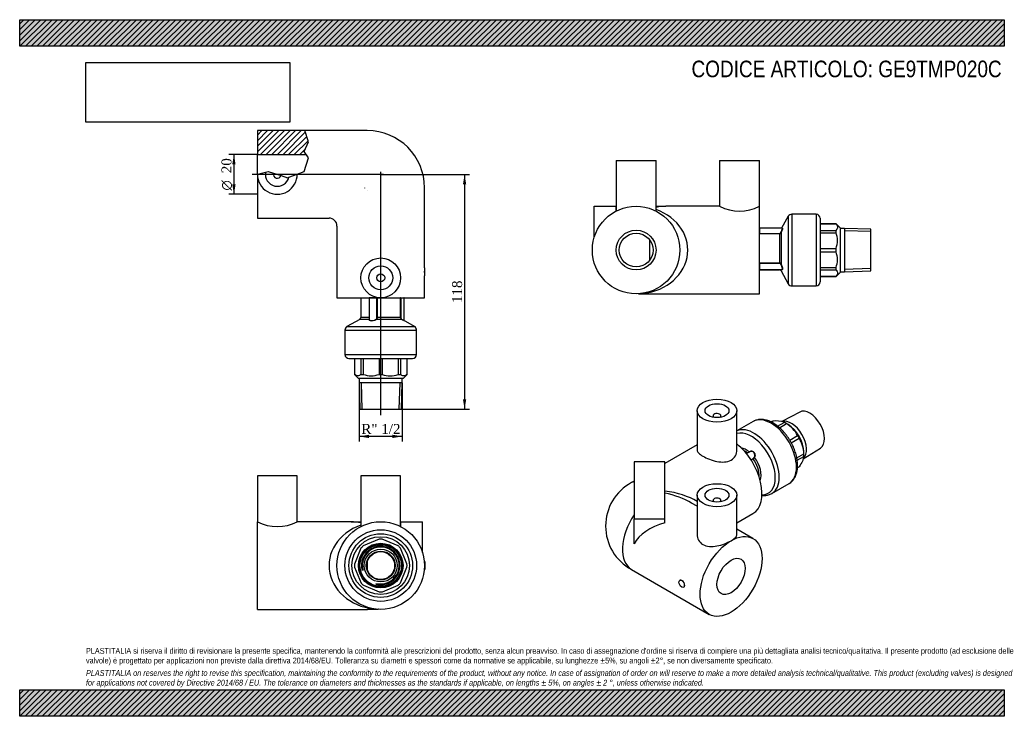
# Model space of a CAD drawing. Header units: millimetres. Extents: x 0 to 495, y 0 to 350.
import ezdxf
from ezdxf.enums import TextEntityAlignment as Align
from ezdxf.lldxf.tags import DXFTag

# ---------------------------------------------------------------- set-up
doc = ezdxf.new("R2010")
doc.units = ezdxf.units.MM
doc.header["$LTSCALE"] = 1.666667
for name, color, linetype in [('Default', 7, 'Continuous'), ('DV4_Default', 7, 'Continuous'), ('GE9P020C_', 7, 'Continuous'), ('IOM020C', 7, 'Continuous'), ('PARTE_PE_020', 7, 'Continuous')]:
    doc.layers.add(name, color=color, linetype=linetype)
doc.styles.add('SEACAD_Solid_Edge_ANSI1_Symbols', font='semeca1.ttf')
doc.styles.add('SEACAD_Times_New_Roman', font='times.ttf')
tags = doc.linetypes.add('CENTER2', pattern=[28.575, 19.05, -3.175, 3.175, -3.175]).pattern_tags.tags
tags[10:11] = [DXFTag(74, 4), DXFTag(75, 0), DXFTag(340, '0'), DXFTag(46, 0.0), DXFTag(50, 0.0), DXFTag(44, 0.0), DXFTag(45, 0.0)]
tags[8:9] = [DXFTag(74, 4), DXFTag(75, 0), DXFTag(340, '0'), DXFTag(46, 0.0), DXFTag(50, 0.0), DXFTag(44, 0.0), DXFTag(45, 0.0)]
tags[6:7] = [DXFTag(74, 4), DXFTag(75, 0), DXFTag(340, '0'), DXFTag(46, 0.0), DXFTag(50, 0.0), DXFTag(44, 0.0), DXFTag(45, 0.0)]
tags[4:5] = [DXFTag(74, 4), DXFTag(75, 0), DXFTag(340, '0'), DXFTag(46, 0.0), DXFTag(50, 0.0), DXFTag(44, 0.0), DXFTag(45, 0.0)]
doc.dimstyles.new('ANSImm', dxfattribs={"dimtxt": 5, "dimasz": 5, "dimexe": 2.5, "dimexo": 0, "dimgap": 1.25, "dimtad": 1, "dimdsep": 46, "dimtxsty": 'SEACAD_Times_New_Roman', "dimblk1": '_SE_FILLED', "dimblk2": '_SE_FILLED', "dimsah": 1, "dimcen": 2.5, "dimazin": 0, "dimtfac": 0.85, "dimtdec": 3, "dimtofl": 0, "dimtmove": 0, "dimatfit": 3, "dimfxl": 1, "dimarcsym": 0})
picture_1 = doc.add_image_def('image1.jpg', size_in_pixel=(4302, 1260))

# ---------------------------------------------------------------- blocks, each defined once
blk = doc.blocks.new('SE')
at = {"layer": 'GE9P020C_', "color": 7, "linetype": 'Continuous'}
for p, q in [((139.51, 120.74), (119.51, 120.74)), ((119.51, 120.74), (119.51, 97.74)), ((139.51, 97.74), (139.51, 120.74)), ((191.51, 120.74), (171.51, 120.74)), ((171.51, 120.74), (171.51, 95.35)), ((191.51, 95.35), (191.51, 120.74)), ((119.51, 53.74), (119.51, 97.74)), ((166.6, 97.74), (139.5, 97.74)), ((166.6, 97.74), (171.51, 97.74)), ((191.51, 97.74), (191.56, 97.74)), ((191.56, 95.32), (191.56, 97.74)), ((191.56, 97.74), (202.52, 97.74)), ((202.52, 82.29), (202.52, 97.74)), ((174.76, 77.6), (174.76, 73.89)), ((203.61, 77.74), (203.42, 77.74)), ((203.61, 77.74), (203.61, 73.74)), ((203.42, 73.74), (203.61, 73.74)), ((119.51, 53.74), (174.76, 53.74)), ((174.76, 53.74), (174.82, 53.74))]:
    blk.add_line(p, q, dxfattribs=at)
blk.add_circle((181.51, 75.74), 22, dxfattribs=at)
for centre, radius, start, end in [((129.51, 117.37), 22.03, 243.0043, 296.9956), ((166.6, 75.74), 22, 77.0928, 90), ((175.87, 373.41), 319.66, 269.8009, 270.7777), ((180.31, 50.48), 3.29, 88.2574, 91.7426)]:
    blk.add_arc(centre, radius, start, end, dxfattribs=at)
blk.add_ellipse((181.51, 75.74), major_axis=(26, 0), ratio=0.846154, start_param=1.965587, end_param=4.662365, dxfattribs=at)
at = {"layer": 'IOM020C', "color": 7, "linetype": 'Continuous'}
for p, q in [((171.58, 84.47), (168.31, 76.5)), ((180.66, 88.94), (172.72, 85.61)), ((190.24, 85.68), (182.27, 88.94)), ((194.7, 76.6), (191.38, 84.54)), ((168.32, 74.89), (171.64, 66.95)), ((191.44, 67.02), (194.71, 74.98)), ((172.79, 65.81), (180.75, 62.55)), ((182.37, 62.55), (190.31, 65.87))]:
    blk.add_line(p, q, dxfattribs=at)
for radius in [14.5, 11.22, 10.85, 10.44, 8.25, 7.25]:
    blk.add_circle((181.51, 75.74), radius, dxfattribs=at)
for radius, start, end in [(13.22, 131.7026, 138.7091), (9.69, 255, 195), (9.28, 255, 195), (13.22, 86.7026, 93.7091), (13.22, 41.7026, 48.7091), (13.22, 176.7026, 183.7091), (13.22, 356.7026, 3.7091), (13.22, 221.7026, 228.7091), (13.22, 311.7026, 318.7091), (13.22, 266.7026, 273.7091)]:
    blk.add_arc((181.51, 75.74), radius, start, end, dxfattribs=at)
at = {"layer": 'PARTE_PE_020', "color": 7, "linetype": 'Continuous'}
for radius in [18, 16, 14.5, 7]:
    blk.add_circle((181.51, 75.74), radius, dxfattribs=at)
blk = doc.blocks.new('SE1')
at = {"layer": 'GE9P020C_', "color": 7, "linetype": 'Continuous'}
for p, q in [((340.56, 153.56), (340.56, 133.83)), ((360.56, 133.83), (360.56, 153.56)), ((348.56, 150.95), (348.56, 150.29)), ((352.56, 150.29), (352.56, 150.95)), ((340.56, 136.45), (324.34, 127.08)), ((308.84, 127.84), (308.84, 99.26)), ((324.34, 127.84), (308.84, 127.84)), ((324.34, 119.64), (324.34, 127.84)), ((324.34, 107.46), (324.34, 119.64)), ((308.84, 118.13), (307.56, 117.4)), ((340.56, 111.1), (340.56, 91.37)), ((360.56, 91.37), (360.56, 111.1)), ((324.34, 99.26), (324.34, 107.46)), ((340.56, 105.53), (337.79, 107.13)), ((348.56, 108.49), (348.56, 107.83)), ((352.56, 107.83), (352.56, 108.49)), ((308.84, 86.64), (308.84, 99.26)), ((308.84, 99.26), (324.34, 99.26)), ((324.34, 97.28), (324.34, 99.26)), ((360.56, 97.19), (368.63, 101.85)), ((368.63, 89.33), (360.56, 93.99)), ((307.56, 73.78), (346.63, 51.22)), ((331.91, 68.35), (331.81, 68.29)), ((333.81, 64.83), (333.91, 64.89))]:
    blk.add_line(p, q, dxfattribs=at)
blk.add_arc((319.33, 95.59), 24.78, 118.3498, 241.6502, dxfattribs=at)
for centre, major_axis in [((350.56, 153.56), (-10, 0)), ((350.56, 153.56), (-6, 0)), ((350.56, 111.1), (10, 0)), ((350.56, 111.1), (6, 0)), ((357.63, 70.28), (11, 19.05)), ((357.63, 70.28), (-5, -8.66)), ((332.81, 66.56), (1, -1.73))]:
    blk.add_ellipse(centre, major_axis=major_axis, ratio=0.57735, dxfattribs=at)
for centre, major_axis, ratio, start_param, end_param in [((350.56, 150.95), (-2, 0), 0.57735, 2.451776, 6.283185), ((350.56, 150.95), (-2, 0), 0.57735, 0, 0.689817), ((357.63, 120.9), (11, -19.05), 0.57735, 0, 2.166785), ((318.56, 98.34), (11, -19.05), 0.57735, 3.031681, 3.141611), ((313.79, 95.59), (-33.92, -2.26), 0.527544, 3.76849, 4.361248), ((313.79, 95.59), (-33.92, 2.26), 0.527544, 3.962189, 4.431644), ((350.56, 108.49), (2, 0), 0.57735, 0, 3.83141), ((350.56, 108.49), (2, 0), 0.57735, 5.593368, 6.283185), ((318.56, 92.83), (11, 19.05), 0.57735, 1.460885, 3.141593), ((338.54, 81.3), (-31.11, 0), 0.57735, 5.186487, 5.981122)]:
    blk.add_ellipse(centre, major_axis=major_axis, ratio=ratio, start_param=start_param, end_param=end_param, dxfattribs=at)
for points, knots in [([(340.56, 133.83), (340.56, 133.34), (340.81, 132.83), (341.79, 131.79), (342.54, 131.24), (344.41, 130.16), (345.53, 129.63), (347.97, 128.7), (349.26, 128.31), (351.85, 127.8), (353.14, 127.69), (355.55, 127.88), (356.68, 128.19), (358.55, 129.26), (359.31, 130.03), (360.3, 131.81), (360.56, 132.81), (360.56, 133.82), (360.56, 133.82), (360.56, 133.83)], [0.3752003, 0.3752003, 0.3752003, 0.3752003, 0.4375, 0.4375, 0.5, 0.5, 0.5625, 0.5625, 0.625, 0.625, 0.6875, 0.6875, 0.75, 0.75, 0.8125, 0.8125, 0.875, 0.875, 0.8751895, 0.8751895, 0.8751895, 0.8751895]), ([(340.56, 91.37), (340.56, 90.37), (340.81, 89.36), (341.8, 87.59), (342.54, 86.82), (344.41, 85.74), (345.54, 85.42), (347.96, 85.23), (349.25, 85.34), (351.85, 85.85), (353.13, 86.23), (355.56, 87.16), (356.68, 87.69), (357.63, 88.24)], [0.6250278, 0.6250278, 0.6250278, 0.6250278, 0.6875, 0.6875, 0.75, 0.75, 0.8125, 0.8125, 0.875, 0.875, 0.9375, 0.9375, 1, 1, 1, 1]), ([(357.63, 88.24), (358.58, 88.79), (359.32, 89.33), (360.31, 90.38), (360.56, 90.88), (360.56, 91.37)], [0, 0, 0, 0, 0.0625, 0.0625, 0.1249415, 0.1249415, 0.1249415, 0.1249415]), ([(333.91, 64.89), (334.16, 65.03), (334.3, 65.36), (334.3, 66.21), (334.16, 66.73), (333.67, 67.66), (333.32, 68.05), (332.57, 68.49), (332.19, 68.51), (331.91, 68.35)], [0.3750745, 0.3750745, 0.3750745, 0.3750745, 0.5, 0.5, 0.625, 0.625, 0.75, 0.75, 0.875, 0.875, 0.875, 0.875])]:
    blk.add_open_spline(points, degree=3, knots=knots, dxfattribs=at)
at = {"layer": 'IOM020C', "color": 7, "linetype": 'Continuous'}
for p, q in [((392.13, 152.86), (383.09, 148.1)), ((378.24, 148.06), (377.83, 147.83)), ((377.86, 147.81), (378.68, 148.29)), ((381.02, 145.8), (384.32, 147.7)), ((381.96, 145.02), (385.46, 147.04)), ((386.27, 146.59), (384.85, 147.41)), ((387.12, 138.8), (391.07, 141.08)), ((387.93, 137.4), (391.88, 139.68)), ((393.92, 129.35), (402.56, 134.79)), ((390.7, 129.83), (394.19, 131.85)), ((390.9, 128.64), (394.18, 130.53)), ((394.2, 131.22), (394.2, 132.85)), ((391.05, 124.96), (391.83, 125.41)), ((391.05, 124.93), (391.46, 125.17))]:
    blk.add_line(p, q, dxfattribs=at)
for centre, radius, start, end in [((380.3, 136.4), 12, 70.4189, 97.7164), ((377.68, 134.08), 15.11, 27.6033, 59.0325), ((379.16, 131.68), 15.03, 0.649, 32.1884)]:
    blk.add_arc(centre, radius, start, end, dxfattribs=at)
for centre, major_axis, start_param, end_param in [((397.23, 143.76), (5.22, -9.04), 0.0221, 3.119493), ((387.89, 138.37), (-5.43, 9.4), 3.28246, 6.152606), ((384.85, 136.62), (6.61, -11.45), 3.076857, 3.141593), ((384.85, 136.62), (-6.61, 11.45), -0.850134, -0.727847), ((386.27, 137.43), (-5.61, 9.72), 3.926991, 5.497787), ((384.85, 136.62), (6.61, -11.45), 1.506061, 1.628347), ((384.85, 136.62), (6.61, -11.45), 0.720662, 0.842949), ((384.85, 136.62), (-6.61, 11.45), 3.141593, 3.199144)]:
    blk.add_ellipse(centre, major_axis=major_axis, ratio=0.57735, start_param=start_param, end_param=end_param, dxfattribs=at)
blk.add_open_spline([(394.18, 130.53), (394.15, 130.21), (394.09, 129.86), (393.92, 129.29), (393.86, 129.1), (393.7, 128.69), (393.61, 128.47), (393.11, 127.38), (392.54, 126.42), (391.83, 125.41)], degree=3, knots=[0, 0, 0, 0, 0.25, 0.25, 0.375, 0.375, 0.5, 0.5, 1, 1, 1, 1], dxfattribs=at)
at = {"layer": 'PARTE_PE_020', "color": 7, "linetype": 'Continuous'}
for p, q in [((368.78, 148.12), (360.56, 143.37)), ((367.01, 132.92), (365.39, 131.98)), ((367.64, 128.87), (368.7, 129.48)), ((368.73, 129.37), (367.7, 128.78)), ((378.12, 111.94), (386.78, 116.94))]:
    blk.add_line(p, q, dxfattribs=at)
for centre, radius, start, end in [((362.31, 137.81), 6.69, 309.5758, 312.416), ((367.91, 130.89), 1.62, 299.311, 331.7565), ((367.77, 131.05), 1.93, 299.6706, 330.2431)]:
    blk.add_arc(centre, radius, start, end, dxfattribs=at)
for centre, major_axis, ratio, start_param, end_param in [((377.78, 132.53), (-9, 15.59), 0.57735, 3.141593, 6.283185), ((369.12, 127.53), (-9, 15.59), 0.57735, 3.144429, 6.235158), ((367.88, 126.82), (-8.49, 14.7), 0.57735, 2.812915, 6.153924), ((365.32, 125.34), (5.26, -9.1), 0.57735, 2.152595, 2.703493), ((364.7, 124.98), (5, -8.66), 0.57735, -4.103816, -3.849886), ((366.77, 132.87), (-0.0598, 0.0802), 0.466359, 3.615563, 4.383798), ((368.77, 129.41), (-0.05, 0.0866), 0.57735, 0.427997, 1.750615), ((364.7, 124.98), (-5, 8.66), 0.57735, 3.849886, 4.892208), ((369.4, 130.08), (0.0909, -0.0416), 0.317005, 1.23453, 2.583819), ((365.32, 125.34), (-5.26, 9.1), 0.57735, 3.579692, 4.908804)]:
    blk.add_ellipse(centre, major_axis=major_axis, ratio=ratio, start_param=start_param, end_param=end_param, dxfattribs=at)
for points, knots in [([(383.6, 143.44), (383.43, 143.62), (382.99, 144.08), (382.16, 144.86), (381.19, 145.69), (380.19, 146.44), (379.17, 147.12), (378.13, 147.7), (377.08, 148.2), (376.04, 148.59), (374.99, 148.89), (373.96, 149.07), (372.95, 149.15), (371.98, 149.13), (371.03, 148.99), (370.15, 148.75), (369.38, 148.45), (368.98, 148.22), (368.79, 148.11)], [0, 0, 0, 0, 0.03546, 0.102232, 0.169163, 0.236269, 0.303552, 0.370992, 0.438533, 0.506026, 0.573281, 0.640049, 0.706055, 0.771057, 0.834917, 0.897648, 0.959422, 1, 1, 1, 1]), ([(386.81, 116.96), (387.08, 117.13), (387.53, 117.42), (388.22, 118), (388.83, 118.66), (389.37, 119.4), (389.85, 120.21), (390.26, 121.1), (390.59, 122.06), (390.84, 123.09), (391.01, 124.18), (391.1, 125.32), (391.1, 126.5), (391.03, 127.72), (390.87, 128.96), (390.64, 130.22), (390.33, 131.5), (389.94, 132.78), (389.49, 134.05), (388.97, 135.32), (388.38, 136.57), (387.73, 137.79), (387.03, 138.99), (386.27, 140.14), (385.46, 141.26), (384.63, 142.3), (383.98, 143.03), (383.66, 143.37), (383.6, 143.44)], [0, 0, 0, 0, 0.035862, 0.072967, 0.110213, 0.147818, 0.185946, 0.224692, 0.264069, 0.30401, 0.344395, 0.385083, 0.425942, 0.466863, 0.507762, 0.548604, 0.589375, 0.630074, 0.670707, 0.711286, 0.751826, 0.792342, 0.832851, 0.873369, 0.91391, 0.95449, 0.992999, 1, 1, 1, 1]), ([(366.82, 132.87), (366.99, 133), (367.17, 133.1), (367.56, 133.23), (367.76, 133.25), (368.07, 133.24), (368.17, 133.22), (368.37, 133.17), (368.47, 133.13), (368.66, 133.04), (368.75, 132.99), (368.92, 132.85), (369.01, 132.78), (369.16, 132.62), (369.23, 132.53), (369.36, 132.33), (369.42, 132.23), (369.51, 132.02), (369.55, 131.91), (369.62, 131.68), (369.64, 131.56), (369.67, 131.32), (369.68, 131.21), (369.67, 130.97), (369.66, 130.86), (369.61, 130.51), (369.54, 130.29), (369.45, 130.09)], [0, 0, 0, 0, 0.125, 0.125, 0.25, 0.25, 0.3125, 0.3125, 0.375, 0.375, 0.4375, 0.4375, 0.5, 0.5, 0.5625, 0.5625, 0.625, 0.625, 0.6875, 0.6875, 0.75, 0.75, 0.8125, 0.8125, 0.875, 0.875, 1, 1, 1, 1]), ([(369.33, 130.13), (369.43, 130.32), (369.49, 130.53), (369.57, 130.97), (369.57, 131.2), (369.54, 131.54), (369.51, 131.65), (369.46, 131.87), (369.42, 131.98), (369.33, 132.18), (369.27, 132.28), (369.15, 132.47), (369.08, 132.55), (368.94, 132.71), (368.86, 132.78), (368.69, 132.91), (368.6, 132.96), (368.41, 133.05), (368.32, 133.08), (368.12, 133.13), (368.03, 133.14), (367.73, 133.16), (367.54, 133.13), (367.23, 133.03), (367.12, 132.98), (367.01, 132.92)], [0, 0, 0, 0, 0.125, 0.125, 0.25, 0.25, 0.3125, 0.3125, 0.375, 0.375, 0.4375, 0.4375, 0.5, 0.5, 0.5625, 0.5625, 0.625, 0.625, 0.6875, 0.6875, 0.75, 0.75, 0.875, 0.875, 0.9530313, 0.9530313, 0.9530313, 0.9530313]), ([(373.13, 110.98), (373.3, 110.96), (373.79, 110.92), (374.61, 110.92), (375.56, 111.02), (376.47, 111.22), (377.32, 111.53), (377.89, 111.79), (378.14, 111.95), (378.15, 111.96)], [0.8675564, 0.8675564, 0.8675564, 0.8675564, 0.8796434, 0.9043652, 0.9286664, 0.9525323, 0.9760089, 0.9991939, 1, 1, 1, 1])]:
    blk.add_open_spline(points, degree=3, knots=knots, dxfattribs=at)
blk = doc.blocks.new('SE2')
at = {"layer": 'GE9P020C_', "color": 7, "linetype": 'Continuous'}
for p, q in [((299.9, 279.25), (319.9, 279.25)), ((299.9, 279.25), (299.9, 253.86)), ((319.9, 253.86), (319.9, 279.25)), ((351.9, 279.25), (371.9, 279.25)), ((351.9, 279.25), (351.9, 256.25)), ((371.9, 256.25), (371.9, 279.25)), ((288.89, 240.8), (288.89, 256.25)), ((288.89, 256.25), (299.85, 256.25)), ((299.85, 253.83), (299.85, 256.25)), ((299.85, 256.25), (299.9, 256.25)), ((319.9, 256.25), (324.81, 256.25)), ((351.9, 256.25), (324.81, 256.25)), ((371.9, 212.25), (371.9, 256.25)), ((316.65, 239.42), (316.65, 229.09)), ((287.8, 236.25), (287.8, 232.25)), ((287.99, 236.25), (287.8, 236.25)), ((287.8, 232.25), (287.99, 232.25)), ((316.59, 212.25), (316.65, 212.25)), ((316.65, 212.25), (371.9, 212.25))]:
    blk.add_line(p, q, dxfattribs=at)
for radius in [22, 10, 8.5]:
    blk.add_circle((309.9, 234.25), radius, dxfattribs=at)
for centre, radius, start, end in [((324.81, 234.25), 22, 90, 102.9072), ((361.9, 275.88), 22.03, 243.0044, 296.9957), ((311.1, 208.99), 3.29, 88.2576, 91.7424), ((315.54, 531.92), 319.66, 269.2223, 270.1991)]:
    blk.add_arc(centre, radius, start, end, dxfattribs=at)
blk.add_ellipse((309.9, 234.25), major_axis=(-26, 0), ratio=0.846154, start_param=1.62082, end_param=4.317598, dxfattribs=at)
at = {"layer": 'IOM020C', "color": 7, "linetype": 'Continuous'}
for p, q in [((410.4, 247.47), (402.4, 247.47)), ((402.4, 247.45), (410.4, 247.45)), ((402.4, 244.12), (410.4, 244.12)), ((402.4, 242.98), (410.4, 242.98)), ((410.4, 247.45), (410.4, 247.47)), ((412.4, 245.47), (410.4, 247.47)), ((410.4, 242.98), (410.4, 244.12)), ((412.4, 245.47), (412.4, 223.03)), ((414.7, 245.1), (412.4, 245.1)), ((414.7, 245.1), (414.7, 223.4)), ((427.9, 244.69), (414.7, 245.1)), ((427.9, 243.53), (414.7, 243.94)), ((427.9, 223.82), (427.9, 244.69)), ((402.4, 235.02), (410.4, 235.02)), ((402.4, 233.4), (410.4, 233.4)), ((410.4, 233.4), (410.4, 235.02)), ((402.4, 225.46), (410.4, 225.46)), ((402.4, 224.32), (410.4, 224.32)), ((410.4, 224.32), (410.4, 225.46)), ((410.4, 221.03), (412.4, 223.03)), ((412.4, 223.4), (414.7, 223.4)), ((427.9, 224.98), (414.7, 224.57)), ((414.7, 223.4), (427.9, 223.82)), ((402.4, 221.06), (410.4, 221.06)), ((402.4, 221.03), (410.4, 221.03)), ((410.4, 221.06), (410.4, 221.03))]:
    blk.add_line(p, q, dxfattribs=at)
for centre, radius, start, end in [((399.75, 239), 11.37, 339.4998, 20.5002), ((399.77, 229.43), 11.34, 339.5164, 20.4836)]:
    blk.add_arc(centre, radius, start, end, dxfattribs=at)
for points, knots in [([(410.4, 247.45), (410.62, 247.18), (410.81, 246.9), (410.99, 246.49), (411.04, 246.35), (411.1, 246.07), (411.12, 245.92), (411.11, 245.22), (410.85, 244.66), (410.4, 244.12)], [0, 0, 0, 0, 0.25, 0.25, 0.375, 0.375, 0.5, 0.5, 1, 1, 1, 1]), ([(410.4, 224.32), (410.85, 223.8), (411.12, 223.24), (411.12, 222.13), (410.85, 221.58), (410.4, 221.06)], [0, 0, 0, 0, 0.5, 0.5, 1, 1, 1, 1])]:
    blk.add_open_spline(points, degree=3, knots=knots, dxfattribs=at)
at = {"layer": 'PARTE_PE_020', "color": 7, "linetype": 'Continuous'}
for p, q in [((386.4, 251.23), (383.06, 245.29)), ((386.4, 251.23), (386.4, 217.28)), ((388.14, 252.25), (388.14, 216.25)), ((400.4, 252.25), (388.14, 252.25)), ((400.4, 252.25), (400.4, 216.25)), ((402.4, 250.25), (402.4, 218.25)), ((372, 245.29), (372, 242.59)), ((383.36, 245.29), (372, 245.29)), ((372, 242.59), (381.9, 242.59)), ((372, 242.59), (372, 242.48)), ((381.9, 242.59), (381.9, 242.48)), ((382.77, 242.99), (382.77, 227.27)), ((381.9, 242.48), (372, 242.48)), ((381.9, 242.48), (381.9, 227.73)), ((372, 227.73), (372, 227.61)), ((372, 227.73), (381.9, 227.73)), ((381.9, 227.73), (381.9, 227.61)), ((371.9, 224.25), (381.9, 224.25)), ((381.9, 227.61), (372, 227.61)), ((372, 227.61), (372, 224.46)), ((372, 224.46), (383.23, 224.46)), ((381.9, 224.25), (381.9, 224.46)), ((382.77, 223.74), (382.77, 224.46)), ((382.77, 223.74), (386.4, 217.28)), ((388.14, 216.25), (400.4, 216.25))]:
    blk.add_line(p, q, dxfattribs=at)
for centre, radius, start, end in [((388.14, 250.25), 2, 90, 150.711), ((400.4, 250.25), 2, 0, 90), ((372, 245.19), 0.1, 90, 180), ((381.92, 243.46), 0.87, 268.6103, 331.4595), ((381.91, 243.44), 0.968, 269.1239, 332.296), ((381.95, 226.78), 0.958, 30.9155, 93.0115), ((371.99, 227.51), 0.0986, 89.1567, 179.4746), ((372, 224.56), 0.1, 180, 270), ((381.94, 226.74), 0.873, 31.856, 92.8495), ((381.9, 223.25), 1, 29.289, 90), ((400.4, 218.25), 2, 270, 0), ((388.14, 218.25), 2, 209.289, 270)]:
    blk.add_arc(centre, radius, start, end, dxfattribs=at)
for centre, major_axis, ratio, start_param, end_param in [((382.68, 243.04), (0.0893, -0.0451), 0.109897, 0.276949, 1.626238), ((382.68, 227.23), (0.088, 0.0475), 0.329822, 4.536385, 5.885674)]:
    blk.add_ellipse(centre, major_axis=major_axis, ratio=ratio, start_param=start_param, end_param=end_param, dxfattribs=at)
for points, knots in [([(372, 242.59), (371.99, 242.59), (371.97, 242.6), (371.96, 242.6), (371.95, 242.6), (371.94, 242.61), (371.94, 242.61), (371.93, 242.62), (371.92, 242.62), (371.91, 242.63), (371.91, 242.64), (371.9, 242.65), (371.9, 242.65), (371.9, 242.66), (371.9, 242.67), (371.9, 242.67)], [0, 0, 0, 0, 0.198757, 0.198757, 0.198757, 0.400527, 0.400527, 0.400527, 0.610058, 0.610058, 0.610058, 0.831039, 0.831039, 0.831039, 1, 1, 1, 1]), ([(382.68, 243.05), (382.89, 243.45), (383.08, 243.88), (383.35, 244.63), (383.43, 244.96), (383.43, 245.24), (383.4, 245.29), (383.35, 245.29)], [0, 0, 0, 0, 0.25, 0.25, 0.5, 0.5, 0.6491292, 0.6491292, 0.6491292, 0.6491292]), ([(383.51, 245.25), (383.52, 245.23), (383.52, 245.21), (383.52, 245), (383.44, 244.66), (383.17, 243.87), (382.98, 243.42), (382.77, 242.99)], [0.4659002, 0.4659002, 0.4659002, 0.4659002, 0.5, 0.5, 0.75, 0.75, 1, 1, 1, 1]), ([(383.23, 224.46), (383.36, 224.46), (383.43, 224.6), (383.43, 225.14), (383.35, 225.54), (383.08, 226.39), (382.89, 226.82), (382.68, 227.2)], [0.2588951, 0.2588951, 0.2588951, 0.2588951, 0.5, 0.5, 0.75, 0.75, 1, 1, 1, 1]), ([(382.77, 227.27), (382.98, 226.87), (383.17, 226.42), (383.44, 225.53), (383.52, 225.11), (383.52, 224.79), (383.52, 224.76), (383.52, 224.72)], [0, 0, 0, 0, 0.25, 0.25, 0.5, 0.5, 0.531792, 0.531792, 0.531792, 0.531792]), ([(383.52, 224.72), (383.5, 224.5), (383.42, 224.39), (383.26, 224.41), (383.22, 224.42), (383.17, 224.45)], [0.531792, 0.531792, 0.531792, 0.531792, 0.75, 0.75, 0.8264911, 0.8264911, 0.8264911, 0.8264911])]:
    blk.add_open_spline(points, degree=3, knots=knots, dxfattribs=at)
for points in [[(383.36, 245.31), (383.45, 245.37), (383.5, 245.35), (383.51, 245.25)], [(371.9, 242.49), (371.93, 242.48), (371.96, 242.48), (372, 242.48)], [(372, 227.73), (371.96, 227.73), (371.93, 227.72), (371.9, 227.71)]]:
    blk.add_open_spline(points, degree=3, dxfattribs=at)
blk = doc.blocks.new('SE3')
at = {"layer": 'GE9P020C_', "linetype": 'Continuous'}
h = blk.add_hatch(dxfattribs=at)
h.set_pattern_fill('LINE', scale=0.62992, angle=45, style=0)
h.paths.add_polyline_path([(119.51, 294.3), (119.51, 282.3), (143.99, 282.3), (142.97, 283.82), (145.16, 288.58), (143.34, 294.3), (134.51, 294.3), (134.51, 294.4), (130.51, 294.4), (130.51, 294.3)])
at = {"layer": 'DV4_Default', "color": 7, "linetype": 'CENTER2'}
for p, q in [((182.85, 272.3), (116.83, 272.3)), ((181.51, 151.31), (181.51, 273.59))]:
    blk.add_line(p, q, dxfattribs=at)
at = {"layer": 'GE9P020C_', "color": 7, "linetype": 'Continuous'}
for p, q in [((130.51, 294.3), (119.51, 294.3)), ((119.51, 294.3), (119.51, 282.3)), ((134.51, 294.4), (130.51, 294.4)), ((130.51, 294.4), (130.51, 294.3)), ((134.51, 294.3), (134.51, 294.4)), ((143.34, 294.3), (134.51, 294.3)), ((145.16, 288.58), (143.34, 294.3)), ((174.76, 294.3), (143.34, 294.3)), ((142.97, 283.82), (145.16, 288.58)), ((119.51, 272.38), (119.51, 282.3)), ((119.51, 282.3), (143.99, 282.3)), ((145.16, 280.54), (142.97, 283.82)), ((142.97, 273.79), (145.16, 280.54)), ((119.51, 272.38), (123.62, 273.45)), ((119.51, 272.38), (119.51, 272.38)), ((119.51, 272.3), (119.51, 272.38)), ((119.51, 272.3), (119.51, 250.3)), ((123.62, 273.45), (124.91, 273.79)), ((124.91, 273.79), (127.61, 272.91)), ((127.61, 272.91), (131.41, 271.68)), ((135.34, 270.86), (139.51, 272.46)), ((139.51, 272.46), (142.97, 273.79)), ((131.41, 271.68), (134.71, 270.62)), ((134.71, 270.62), (135.34, 270.86)), ((173.43, 265.46), (173.36, 265.4)), ((174.61, 264.14), (174.68, 264.22)), ((203.51, 225.3), (203.51, 265.55)), ((119.51, 250.3), (155.51, 250.3)), ((159.51, 246.3), (159.51, 210.3)), ((203.61, 225.3), (203.51, 225.3)), ((203.61, 221.3), (203.61, 225.3)), ((203.51, 210.3), (203.51, 221.3)), ((203.51, 221.3), (203.61, 221.3)), ((159.51, 210.3), (203.51, 210.3))]:
    blk.add_line(p, q, dxfattribs=at)
for radius in [10, 6, 2]:
    blk.add_circle((181.51, 220.3), radius, dxfattribs=at)
for centre, radius, start, end in [((174.76, 265.55), 28.75, 0, 90), ((129.51, 272.3), 10, 179.5353, 0.9188), ((129.51, 272.3), 6, 168.9139, 346.1017), ((129.51, 272.3), 2, 162.0864, 342.0864), ((155.51, 246.3), 4, 0.0537, 89.9491), ((225.42, 223.3), 22, 174.7849, 185.2151)]:
    blk.add_arc(centre, radius, start, end, dxfattribs=at)
at = {"layer": 'IOM020C', "color": 7, "linetype": 'Continuous'}
for p, q in [((168.29, 179.8), (168.29, 171.8)), ((168.31, 179.8), (168.31, 171.8)), ((171.58, 179.8), (171.58, 171.8)), ((172.72, 179.8), (172.72, 171.8)), ((180.66, 179.8), (180.66, 171.8)), ((182.27, 179.8), (182.27, 171.8)), ((190.24, 179.8), (190.24, 171.8)), ((191.38, 179.8), (191.38, 171.8)), ((194.7, 179.8), (194.7, 171.8)), ((194.73, 171.8), (194.73, 179.8)), ((168.31, 171.8), (168.29, 171.8)), ((168.29, 171.8), (170.29, 169.8)), ((192.73, 169.8), (170.29, 169.8)), ((170.66, 169.8), (170.66, 167.5)), ((171.58, 171.8), (172.72, 171.8)), ((180.66, 171.8), (182.27, 171.8)), ((190.24, 171.8), (191.38, 171.8)), ((192.36, 167.5), (192.36, 169.8)), ((192.73, 169.8), (194.73, 171.8)), ((194.7, 171.8), (194.73, 171.8)), ((192.36, 167.5), (170.66, 167.5)), ((170.66, 167.5), (171.07, 154.3)), ((172.24, 154.3), (171.82, 167.5)), ((190.79, 154.3), (191.2, 167.5)), ((191.95, 154.3), (192.36, 167.5)), ((171.07, 154.3), (191.95, 154.3))]:
    blk.add_line(p, q, dxfattribs=at)
for centre, radius, start, end in [((176.69, 182.43), 11.35, 249.5278, 290.4722), ((186.25, 182.52), 11.44, 249.6274, 290.3726)]:
    blk.add_arc(centre, radius, start, end, dxfattribs=at)
for points, knots in [([(171.58, 171.8), (171.32, 171.57), (171.04, 171.39), (170.5, 171.14), (170.22, 171.08), (169.67, 171.08), (169.39, 171.14), (168.84, 171.39), (168.58, 171.57), (168.31, 171.8)], [0, 0, 0, 0, 0.25, 0.25, 0.5, 0.5, 0.75, 0.75, 1, 1, 1, 1]), ([(194.7, 171.8), (194.43, 171.57), (194.16, 171.39), (193.61, 171.14), (193.32, 171.08), (192.47, 171.08), (191.92, 171.34), (191.38, 171.8)], [0, 0, 0, 0, 0.25, 0.25, 0.5, 0.5, 1, 1, 1, 1])]:
    blk.add_open_spline(points, degree=3, knots=knots, dxfattribs=at)
at = {"layer": 'PARTE_PE_020', "color": 7, "linetype": 'Continuous'}
for p, q in [((171.51, 210.3), (171.51, 200.3)), ((179.54, 210.2), (175.73, 210.2)), ((175.73, 210.2), (175.73, 199.39)), ((179.54, 200.3), (179.54, 210.2)), ((179.65, 210.2), (179.54, 210.2)), ((179.65, 210.2), (179.65, 200.3)), ((191.56, 210.2), (191.48, 210.2)), ((191.48, 200.3), (191.48, 210.2)), ((191.56, 210.2), (191.56, 200.3)), ((191.56, 210.2), (193.23, 210.2)), ((193.23, 198.77), (193.23, 210.2)), ((171, 199.43), (164.53, 195.8)), ((175.67, 199.43), (171, 199.43)), ((175.73, 200.3), (171.51, 200.3)), ((192, 199.43), (179.39, 199.43)), ((179.65, 200.3), (179.54, 200.3)), ((191.48, 200.3), (179.65, 200.3)), ((191.56, 200.3), (191.48, 200.3)), ((198.49, 195.8), (192.87, 198.95)), ((163.51, 194.05), (199.51, 194.05)), ((163.51, 194.05), (163.51, 181.8)), ((164.53, 195.8), (198.49, 195.8)), ((199.51, 181.8), (199.51, 194.05)), ((163.51, 181.8), (199.51, 181.8)), ((165.51, 179.8), (197.51, 179.8))]:
    blk.add_line(p, q, dxfattribs=at)
for centre, radius, start, end in [((175.83, 210.2), 0.1, 90, 180), ((179.44, 210.19), 0.106, 3.3554, 93.0015), ((179.45, 210.2), 0.2, 0.0911, 30.0767), ((193.13, 210.2), 0.1, 0, 90), ((170.51, 200.3), 1, 299.289, 0), ((173.1, 200.31), 2.72, 341.1155, 345.3263), ((192.47, 200.3), 0.993, 180.1029, 241.6905), ((192.46, 200.29), 0.9, 179.6168, 239.883), ((165.51, 194.05), 2, 119.289, 180), ((197.51, 194.05), 2, 0, 60.711), ((165.51, 181.8), 2, 180, 270), ((197.51, 181.8), 2, 270, 0)]:
    blk.add_arc(centre, radius, start, end, dxfattribs=at)
for centre, major_axis, ratio, start_param, end_param in [((175.65, 199.51), (-0.0971, 0.0238), 0.887226, 2.062021, 2.793235), ((179.38, 199.51), (0.0628, -0.0778), 0.701105, 4.197113, 5.546402), ((192.05, 199.51), (-0.0478, -0.0878), 0.348439, 4.899789, 6.249077)]:
    blk.add_ellipse(centre, major_axis=major_axis, ratio=ratio, start_param=start_param, end_param=end_param, dxfattribs=at)
for points in [[(191.48, 210.3), (191.48, 210.27), (191.48, 210.23), (191.48, 210.2)], [(192.87, 198.95), (192.64, 199.08), (192.34, 199.24), (192, 199.43)]]:
    blk.add_open_spline(points, degree=3, dxfattribs=at)
for points, knots in [([(191.56, 210.2), (191.56, 210.21), (191.56, 210.22), (191.56, 210.23), (191.56, 210.24), (191.57, 210.25), (191.57, 210.26), (191.57, 210.27), (191.57, 210.28), (191.58, 210.28), (191.58, 210.29), (191.58, 210.29), (191.58, 210.29), (191.59, 210.3), (191.59, 210.3), (191.59, 210.3)], [0, 0, 0, 0, 0.198757, 0.198757, 0.198757, 0.400527, 0.400527, 0.400527, 0.610058, 0.610058, 0.610058, 0.831039, 0.831039, 0.831039, 1, 1, 1, 1]), ([(179.39, 199.43), (179.12, 199.21), (178.75, 199.02), (177.87, 198.75), (177.37, 198.67), (176.5, 198.68), (176.13, 198.75), (175.7, 199.02), (175.62, 199.21), (175.67, 199.43)], [0, 0, 0, 0, 0.25, 0.25, 0.5, 0.5, 0.75, 0.75, 1, 1, 1, 1]), ([(175.73, 199.39), (175.73, 199.23), (175.81, 199.09), (176.18, 198.84), (176.54, 198.76), (177.37, 198.76), (177.85, 198.84), (178.69, 199.11), (179.05, 199.3), (179.3, 199.51)], [0.0501339, 0.0501339, 0.0501339, 0.0501339, 0.25, 0.25, 0.5, 0.5, 0.75, 0.75, 1, 1, 1, 1]), ([(179.3, 199.51), (179.39, 199.59), (179.45, 199.7), (179.53, 199.98), (179.54, 200.14), (179.54, 200.3)], [0, 0, 0, 0, 0.5, 0.5, 1, 1, 1, 1]), ([(179.65, 200.3), (179.65, 200.12), (179.63, 199.94), (179.57, 199.71), (179.54, 199.64), (179.47, 199.52), (179.43, 199.47), (179.39, 199.43)], [0, 0, 0, 0, 0.5, 0.5, 0.75, 0.75, 1, 1, 1, 1]), ([(192.01, 199.51), (192.38, 199.3), (192.72, 199.11), (193.12, 198.87), (193.23, 198.79), (193.23, 198.77)], [0, 0, 0, 0, 0.25, 0.25, 0.4540577, 0.4540577, 0.4540577, 0.4540577]), ([(193.23, 198.75), (193.23, 198.75), (193.23, 198.75), (193.23, 198.76), (193.23, 198.77), (193.23, 198.77)], [0.91306412, 0.91306412, 0.91306412, 0.91306412, 0.9178528, 0.99418328, 1, 1, 1, 1])]:
    blk.add_open_spline(points, degree=3, knots=knots, dxfattribs=at)
blk = doc.blocks.new('GDimGGroup')
at = {"layer": 'Default', "linetype": 'Continuous'}
for points in [[(106.87, 277.3), (108.54, 277.3), (107.71, 282.3)], [(106.87, 267.3), (107.71, 262.3), (108.54, 267.3)]]:
    blk.add_hatch(color=7, dxfattribs=at).paths.add_polyline_path(points)
at = {"layer": 'Default', "color": 7, "linetype": 'Continuous'}
for p, q in [((119.51, 282.3), (105.21, 282.3)), ((107.71, 282.3), (107.71, 262.3)), ((119.51, 262.3), (105.21, 262.3))]:
    blk.add_line(p, q, dxfattribs=at)
for s, style, p in [('20', 'SEACAD_Times_New_Roman', (101.46, 272.86)), ('O', 'SEACAD_Solid_Edge_ANSI1_Symbols', (101.46, 264.16))]:
    blk.add_text(s, height=5, rotation=90, dxfattribs=dict(at, style=style)).set_placement(p, align=Align.TOP_LEFT)
blk = doc.blocks.new('GDimGGroup1')
at = {"layer": 'Default', "linetype": 'Continuous'}
for points in [[(175.66, 139.8), (175.66, 141.46), (170.66, 140.63)], [(187.36, 139.8), (192.36, 140.63), (187.36, 141.46)]]:
    blk.add_hatch(color=7, dxfattribs=at).paths.add_polyline_path(points)
at = {"layer": 'Default', "color": 7, "linetype": 'Continuous'}
for p, q in [((170.66, 167.5), (170.66, 138.13)), ((192.36, 167.5), (192.36, 138.13)), ((192.36, 140.63), (170.66, 140.63))]:
    blk.add_line(p, q, dxfattribs=at)
at = {"layer": 'Default', "color": 7, "linetype": 'Continuous', "style": 'SEACAD_Times_New_Roman'}
blk.add_text('R" 1/2', height=5, dxfattribs=at).set_placement((171.76, 146.88), align=Align.TOP_LEFT)
blk = doc.blocks.new('DMBLK36')
at = {"layer": 'Default', "linetype": 'Continuous'}
for points in [[(224.49, 267.3), (223.66, 272.3), (222.83, 267.3)], [(224.49, 159.3), (222.83, 159.3), (223.66, 154.3)]]:
    blk.add_hatch(color=7, dxfattribs=at).paths.add_polyline_path(points)
at = {"layer": 'Default', "color": 7, "linetype": 'Continuous'}
for p, q in [((181.51, 272.3), (226.16, 272.3)), ((223.66, 272.3), (223.66, 154.3)), ((191.95, 154.3), (226.16, 154.3))]:
    blk.add_line(p, q, dxfattribs=at)
at = {"layer": 'Default', "color": 7, "linetype": 'Continuous', "style": 'SEACAD_Times_New_Roman'}
blk.add_text('118', height=5, rotation=90, dxfattribs=at).set_placement((217.41, 207.61), align=Align.TOP_LEFT)
blk = doc.blocks.new('_SE_FILLED')
at = {"color": 0}
blk.add_line((0, 0), (-1, 0), dxfattribs=at)
blk.add_solid([(0, 0), (-1, -0.1665), (-1, 0.1665), (0, 0)], dxfattribs=at)

msp = doc.modelspace()

# ---------------------------------------------------------------- hatches: boundary and pattern name
at = {"layer": 'Default', "linetype": 'Continuous'}
h = msp.add_hatch(dxfattribs=at)
h.set_pattern_fill('LINE', scale=0.62992, angle=45, style=0)
h.paths.add_polyline_path([(495, 336.667), (495, 350), (0, 350), (0, 336.667)])
for points in [[(495, 336.667), (495, 350), (0, 350), (0, 336.667)], [(495, 0), (495, 13.333), (0, 13.333), (0, 0)]]:
    msp.add_hatch(color=7, dxfattribs=at).paths.add_polyline_path(points)
h = msp.add_hatch(dxfattribs=at)
h.set_pattern_fill('LINE', scale=0.62992, angle=45, style=0)
h.paths.add_polyline_path([(495, 0), (495, 13.333), (0, 13.333), (0, 0)])

# ---------------------------------------------------------------- linework, layer by layer
at = {"layer": 'Default', "color": 7, "linetype": 'Continuous'}
for p, q in [((0, 350), (495, 350)), ((0, 336.667), (0, 350)), ((495, 350), (495, 336.667)), ((495, 336.667), (0, 336.667)), ((0, 13.333), (495, 13.333)), ((0, 0), (0, 13.333)), ((495, 13.333), (495, 0)), ((495, 0), (0, 0))]:
    msp.add_line(p, q, dxfattribs=at)

# ---------------------------------------------------------------- block references
at = {"layer": 'Default'}
for name in ['SE3', 'GDimGGroup', 'SE2', 'GDimGGroup1', 'SE1', 'SE']:
    msp.add_blockref(name, (0, 0), dxfattribs=at)

# ---------------------------------------------------------------- texts
at = {"layer": 'Default', "attachment_point": 1}
for s, insert, char_height, width in [('{\\fArial Narrow|b0||i0||c0|p34;\\C7;\\H8.333333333;\\W1.;CODICE ARTICOLO: GE9TMP020C}', (337.737, 329.434), 8.33333, 156.71854), ("{\\fArial Narrow|b0||i0||c0|p34;\\C7;\\H2.916666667;\\W1.;PLASTITALIA si riserva il diritto di revisionare la presente specifica, mantenendo la conformità alle prescrizioni del prodotto, senza alcun preavviso. In caso di assegnazione d'ordine si riserva di compiere una più dettagliata analisi tecnico/qualitativa. Il presente prodotto (ad esclusione delle \\P}{\\fArial Narrow|b0||i0||c0|p34;\\C7;\\H2.916666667;\\W1.;valvole) è progettato per applicazioni non previste dalla direttiva 2014/68/EU. Tolleranza su diametri e spessori come da normative se applicabile, su lunghezze ±5%, su angoli ±2°, se non diversamente specificato.\\P}{\\fArial Narrow|b0||i0||c0|p34;\\C7;\\H0.8333333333;\\W1.;   \\P}{\\fArial Narrow|b0||i1||c0|p34;\\C7;\\H2.916666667;\\W1.;PLASTITALIA on reserves the right to revise this specification, maintaining the conformity to the requirements of the product, without any notice. In case of assignation of order on will reserve to make a more detailed analysis technical/qualitative. This product (excluding valves) is designed \\P}{\\fArial Narrow|b0||i1||c0|p34;\\C7;\\H2.916666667;\\W1.;for applications not covered by Directive 2014/68 / EU. The tolerance on diameters and thicknesses as the standards if applicable, on lengths ± 5%, on angles ± 2 °, unless otherwise indicated.\\P}", (33.333, 34.337), 2.916667, 428.33333)]:
    msp.add_mtext(s, dxfattribs=dict(at, insert=insert, char_height=char_height, width=width))

# ---------------------------------------------------------------- dimensions: what is measured, and where the dimension line sits
at = {"layer": 'Default', "color": 7, "linetype": 'Continuous'}
dim = msp.add_linear_dim(base=(228.593, 157.539), p1=(181.512, 272.298), p2=(191.949, 154.298), angle=90, text='\\A1;<>', dimstyle='ANSImm', dxfattribs=at)
dim.commit()
dim.dimension.update_dxf_attribs({"geometry": 'DMBLK36', "text_midpoint": (223.661, 213.298), "dimtype": 160})

# ---------------------------------------------------------------- pictures from other files: only their frames are drawn
image = msp.add_image(picture_1, insert=(33.333, 298.505), size_in_units=(102.429, 30))
image.dxf.flags = 7

doc.saveas('drawing.dxf')
